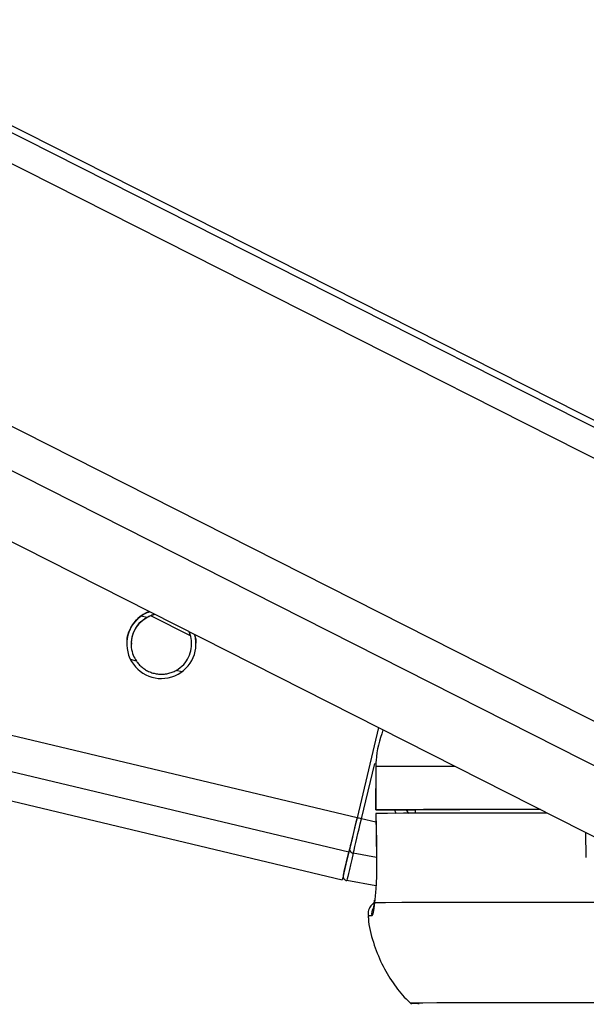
# Model space of a CAD drawing. Header units: millimetres. Extents: x 10 to 13239, y 20 to 10604.
# Tile 5 of 139: x 2318 to 2357, y 2935 to 3003. Entities that reach past the tile are written whole.
import ezdxf

# ---------------------------------------------------------------- set-up
doc = ezdxf.new("R2010")
doc.units = ezdxf.units.MM
doc.layers.add('COMPONENT_GEOMETRY', color=7, linetype='Continuous')
doc.styles.add('SLDTEXTSTYLE0', font='TXT', dxfattribs={"width": 0.75})
doc.dimstyles.new('SLDDIMSTYLE1', dxfattribs={"dimtxt": 75, "dimasz": 3.302, "dimexe": 0, "dimexo": 0.0625, "dimgap": 18.75, "dimtad": 0, "dimtih": 1, "dimtoh": 1, "dimdec": 1, "dimrnd": 1e-09, "dimzin": 12, "dimdsep": 46, "dimtxsty": 'SLDTEXTSTYLE0', "dimsah": 1, "dimcen": 0.09, "dimadec": 0, "dimazin": 3, "dimtfac": 1, "dimtdec": 1, "dimtofl": 0, "dimtmove": 0, "dimatfit": 3, "dimfxl": 1, "dimfrac": 2, "dimtolj": 1, "dimtzin": 12, "dimarcsym": 0})

# ---------------------------------------------------------------- blocks, each defined once
blk = doc.blocks.new('_D_5')
at = {"layer": 'COMPONENT_GEOMETRY', "color": 7}
for p, q in [((3876.961, 3780.567), (483.914, 3780.567)), ((487.089, 3780.567), (487.089, 2443.572)), ((337.037, 2428.338), (314.185, 2428.338)), ((314.185, 2428.338), (314.185, 2309.276)), ((637.141, 2428.338), (659.992, 2428.338)), ((659.992, 2428.338), (659.992, 2309.276)), ((314.185, 2309.276), (337.037, 2309.276)), ((659.992, 2309.276), (637.141, 2309.276)), ((487.089, 860.067), (487.089, 2197.062)), ((3847.074, 860.067), (483.914, 860.067))]:
    blk.add_line(p, q, dxfattribs=at)
for points in [[(487.089, 3780.567), (486.581, 3777.265), (487.597, 3777.265)], [(487.089, 860.067), (487.597, 863.369), (486.581, 863.369)]]:
    blk.add_solid(points, dxfattribs=at)
at = {"layer": 'COMPONENT_GEOMETRY', "color": 7, "char_height": 75, "attachment_point": 1, "style": 'SLDTEXTSTYLE0'}
for s, insert in [('9\'6.98"', (337.037, 2405.956)), ('2920.5mm', (240.943, 2293.742))]:
    blk.add_mtext(s, dxfattribs=dict(at, insert=insert))

msp = doc.modelspace()

# ---------------------------------------------------------------- linework, layer by layer
at = {"color": 8, "linetype": 'Continuous', "lineweight": 25}
for p, q in [((2372.618, 2965.124), (2102.753, 3101.865)), ((2372.296, 2967.442), (2106.93, 3101.903)), ((2367.025, 2946.638), (2061.423, 3101.486)), ((2368.522, 2948.955), (2067.386, 3101.541)), ((2341.524, 2947.609), (1710.151, 3098.28)), ((2340.953, 2945.213), (1699.927, 3098.187)), ((2326.939, 2961.512), (2326.556, 2961.603)), ((2326.219, 2958.492), (2325.816, 2958.588)), ((2329.372, 2957.739), (2328.97, 2957.835)), ((2341.831, 2947.536), (2342.749, 2951.383)), ((2345.112, 2947.907), (2344.96, 2948.154)), ((2342.839, 2947.296), (2341.831, 2947.536)), ((2357.424, 2944.849), (2357.386, 2946.584)), ((2342.873, 2944.841), (2341.263, 2945.153))]:
    msp.add_line(p, q, dxfattribs=at)
at = {"color": 7, "linetype": 'Continuous', "lineweight": 25}
for p, q in [((2370.689, 2968.741), (2107.869, 3101.912)), ((2051.851, 3101.399), (2359.844, 2945.339)), ((1691.799, 3098.114), (2340.5, 2943.308)), ((2327.237, 2961.632), (2329.948, 2960.266)), ((2343.017, 2953.865), (2341.524, 2947.609)), ((2343.017, 2953.865), (2341.524, 2947.609)), ((2342.818, 2951.159), (2342.814, 2948.159)), ((2342.818, 2951.159), (2342.827, 2951.159)), ((2342.827, 2951.159), (2342.823, 2948.159)), ((2342.831, 2947.909), (2342.873, 2944.824)), ((2342.843, 2947.909), (2342.837, 2947.909)), ((2343.814, 2948.156), (2345.553, 2948.154)), ((2345.553, 2948.157), (2345.557, 2947.921)), ((2342.88, 2944.822), (2342.871, 2944.824)), ((2342.836, 2942.878), (2340.811, 2943.25))]:
    msp.add_line(p, q, dxfattribs=at)
at = {"color": 8, "linetype": 'Continuous', "lineweight": 25, "flags": 128}
msp.add_lwpolyline([(2348.32, 2951.178), (2347.848, 2951.177), (2346.148, 2951.173), (2344.74, 2951.169), (2343.632, 2951.164), (2342.827, 2951.159)], dxfattribs=at)
at = {"color": 7, "linetype": 'Continuous', "lineweight": 25, "flags": 128}
for points in [[(2342.823, 2948.159), (2342.817, 2948.159), (2342.856, 2948.158), (2342.938, 2948.158), (2343.061, 2948.158), (2343.217, 2948.157), (2343.4, 2948.157), (2343.602, 2948.156), (2343.814, 2948.156)], [(2354.227, 2948.185), (2352.096, 2948.183), (2349.831, 2948.18), (2347.844, 2948.177), (2346.143, 2948.173), (2344.736, 2948.169), (2343.628, 2948.164), (2342.823, 2948.159)], [(2354.72, 2947.935), (2354.585, 2947.935), (2352.069, 2947.933), (2349.819, 2947.93), (2347.844, 2947.927), (2346.152, 2947.923), (2344.75, 2947.919), (2343.643, 2947.914), (2342.837, 2947.909)], [(2342.837, 2947.909), (2342.865, 2945.909), (2342.88, 2944.822)], [(2354.24, 2948.178), (2353.84, 2948.178), (2351.886, 2948.176), (2350.154, 2948.173), (2348.65, 2948.169), (2347.379, 2948.166), (2346.346, 2948.162), (2345.553, 2948.157)], [(2341.524, 2947.609), (2341.441, 2947.259), (2341.358, 2946.914), (2341.278, 2946.579), (2341.202, 2946.258), (2341.13, 2945.957), (2341.064, 2945.68), (2341.005, 2945.431), (2340.953, 2945.213)], [(2341.524, 2947.609), (2341.449, 2947.296), (2341.376, 2946.987), (2341.304, 2946.687), (2341.236, 2946.4), (2341.172, 2946.131), (2341.113, 2945.883), (2341.059, 2945.66), (2341.013, 2945.465)], [(2341.263, 2945.153), (2341.315, 2945.37), (2341.374, 2945.618), (2341.439, 2945.893), (2341.511, 2946.192), (2341.587, 2946.511), (2341.666, 2946.844), (2341.748, 2947.188), (2341.831, 2947.536)], [(2340.953, 2945.213), (2340.758, 2944.396), (2340.616, 2943.797), (2340.529, 2943.432), (2340.5, 2943.308), (2340.5, 2943.308)], [(2340.573, 2943.615), (2340.58, 2943.646), (2340.602, 2943.736), (2340.637, 2943.884), (2340.686, 2944.091), (2340.748, 2944.354), (2340.824, 2944.672), (2340.912, 2945.043), (2341.013, 2945.465)], [(2341.263, 2945.153), (2341.16, 2944.719), (2341.069, 2944.337), (2340.991, 2944.01), (2340.927, 2943.739), (2340.876, 2943.527), (2340.84, 2943.374), (2340.818, 2943.282), (2340.811, 2943.25)], [(2342.729, 2941.707), (2342.733, 2941.871), (2342.736, 2941.884)], [(2358.446, 2941.737), (2355.359, 2941.735), (2352.569, 2941.733), (2350.091, 2941.73), (2347.936, 2941.727), (2346.114, 2941.723), (2344.634, 2941.718), (2343.504, 2941.713), (2342.729, 2941.707)], [(2365.721, 2934.776), (2362.851, 2934.775), (2359.692, 2934.774), (2356.814, 2934.773), (2354.229, 2934.77), (2351.95, 2934.767), (2349.989, 2934.764), (2348.355, 2934.76), (2347.056, 2934.755), (2346.099, 2934.749), (2345.487, 2934.744), (2345.224, 2934.737), (2345.312, 2934.73), (2345.749, 2934.723), (2345.831, 2934.722)]]:
    msp.add_lwpolyline(points, dxfattribs=at)
at = {"color": 7, "linetype": 'Continuous', "lineweight": 25}
for centre, radius, start, end in [((2327.955, 2959.677), 2.4, 110.54471, 15.71266), ((2327.518, 2887.911), 61.319, 76.50165, 76.79655), ((2341.291, 2945.432), 0.28, 173.1414, 264.23505), ((2340.865, 2943.545), 0.3, 166.57796, 259.57799)]:
    msp.add_arc(centre, radius, start, end, dxfattribs=at)
at = {"color": 8, "linetype": 'Continuous', "lineweight": 25}
for centre, radius, start, end in [((2343.54, 2940.903), 1.003, 154.38852, 186.12272), ((2342.482, 2938.722), 2.075, 88.32228, 95.28237)]:
    msp.add_arc(centre, radius, start, end, dxfattribs=at)
msp.add_ellipse((2347.622, 2949.328), major_axis=(-2.378, 2.824), ratio=0.999929, start_param=1.194254, end_param=1.263288, dxfattribs=at)
at = {"color": 7, "linetype": 'Continuous', "lineweight": 25}
for points, knots in [([(2325.581, 2959.675), (2325.576, 2959.803), (2325.564, 2960.135), (2325.745, 2960.662), (2326.04, 2961.163), (2326.293, 2961.4), (2326.419, 2961.518)], [0, 0, 0, 0, 0.1796, 0.467319, 0.735998, 1, 1, 1, 1]), ([(2326.939, 2961.512), (2326.75, 2961.384), (2326.403, 2961.148), (2326.037, 2960.599), (2325.851, 2960.008), (2325.847, 2959.414), (2325.974, 2958.903), (2326.142, 2958.621), (2326.219, 2958.492)], [0, 0, 0, 0, 0.204636, 0.3763353, 0.5488341, 0.7033628, 0.8642848, 1, 1, 1, 1]), ([(2326.419, 2961.518), (2326.589, 2961.655), (2326.8, 2961.825), (2327.082, 2961.897), (2327.138, 2961.911)], [0, 0, 0, 0, 0.8042253, 1, 1, 1, 1]), ([(2327.505, 2961.725), (2327.455, 2961.713), (2327.356, 2961.689), (2327.211, 2961.64), (2327.071, 2961.581), (2326.983, 2961.535), (2326.939, 2961.512)], [0, 0, 0, 0, 0.2448728, 0.4919808, 0.7449464, 1, 1, 1, 1]), ([(2327.526, 2961.714), (2327.519, 2961.713), (2327.461, 2961.703), (2327.356, 2961.673), (2327.211, 2961.625), (2327.071, 2961.567), (2326.983, 2961.521), (2326.939, 2961.498)], [0, 0, 0, 0, 0.033255, 0.270283, 0.509076, 0.753529, 1, 1, 1, 1]), ([(2326.939, 2961.498), (2326.75, 2961.37), (2326.401, 2961.135), (2326.042, 2960.587), (2325.862, 2960.075), (2325.87, 2959.764), (2325.873, 2959.661)], [0, 0, 0, 0, 0.322325, 0.592771, 0.864476, 1, 1, 1, 1]), ([(2328.97, 2957.835), (2329.159, 2957.963), (2329.506, 2958.198), (2329.872, 2958.747), (2330.059, 2959.339), (2330.058, 2959.93), (2329.977, 2960.325), (2329.877, 2960.505), (2329.864, 2960.53)], [0, 0, 0, 0, 0.230153, 0.423261, 0.617269, 0.791067, 0.972054, 1, 1, 1, 1]), ([(2330.036, 2959.659), (2330.04, 2959.741), (2330.053, 2960.017), (2329.974, 2960.318), (2329.871, 2960.504), (2329.854, 2960.535)], [0, 0, 0, 0, 0.262711, 0.879985, 1, 1, 1, 1]), ([(2330.237, 2960.341), (2330.278, 2960.229), (2330.354, 2960.025), (2330.336, 2959.783), (2330.329, 2959.672)], [0, 0, 0, 0, 0.542702, 1, 1, 1, 1]), ([(2326.219, 2958.492), (2326.246, 2958.454), (2326.328, 2958.338), (2326.462, 2958.191), (2326.613, 2958.056), (2326.775, 2957.931), (2326.952, 2957.824), (2327.141, 2957.736), (2327.339, 2957.661), (2327.547, 2957.609), (2327.759, 2957.581), (2327.92, 2957.572), (2328.082, 2957.576), (2328.244, 2957.592), (2328.402, 2957.62), (2328.553, 2957.659), (2328.698, 2957.708), (2328.838, 2957.766), (2328.926, 2957.812), (2328.97, 2957.835)], [0, 0, 0, 0, 0.048214, 0.146376, 0.196437, 0.244648, 0.342654, 0.392545, 0.441871, 0.542123, 0.59316, 0.643604, 0.694403, 0.746345, 0.798694, 0.84805, 0.897774, 0.948677, 1, 1, 1, 1]), ([(2343.324, 2953.709), (2343.104, 2953.009), (2342.84, 2952.171), (2342.829, 2951.301), (2342.827, 2951.159)], [0, 0, 0, 0, 0.83649, 1, 1, 1, 1]), ([(2342.88, 2944.822), (2342.882, 2944.556), (2342.886, 2943.841), (2342.84, 2942.74), (2342.772, 2942.025), (2342.732, 2941.729), (2342.729, 2941.707)], [0, 0, 0, 0, 0.220493, 0.593656, 0.970348, 1, 1, 1, 1]), ([(2342.757, 2941.744), (2342.681, 2941.688), (2342.517, 2941.567), (2342.346, 2941.281), (2342.263, 2940.994), (2342.3, 2940.82), (2342.312, 2940.764)], [0, 0, 0, 0, 0.253751, 0.540377, 0.853008, 1, 1, 1, 1]), ([(2342.729, 2941.707), (2342.7, 2941.454), (2342.641, 2940.932), (2342.576, 2940.842), (2342.543, 2940.796)], [0, 0, 0, 0, 0.4853495, 1, 1, 1, 1]), ([(2342.736, 2941.884), (2342.726, 2941.812), (2342.69, 2941.562), (2342.668, 2941.384), (2342.639, 2941.28), (2342.646, 2941.299), (2342.646, 2941.299)], [0, 0, 0, 0, 0.205758, 0.716475, 0.999987, 1, 1, 1, 1]), ([(2342.304, 2940.782), (2342.305, 2940.732), (2342.321, 2940.114), (2342.627, 2938.985), (2343.192, 2937.474), (2343.98, 2936.162), (2344.693, 2935.229), (2345.182, 2934.788), (2345.313, 2934.669)], [0, 0, 0, 0, 0.021633, 0.266277, 0.497286, 0.716241, 0.923741, 1, 1, 1, 1])]:
    msp.add_open_spline(points, degree=3, knots=knots, dxfattribs=at)

# ---------------------------------------------------------------- dimensions: what is measured, and where the dimension line sits
at = {"layer": 'COMPONENT_GEOMETRY', "color": 7}
dim = msp.add_linear_dim(base=(487.089, 3780.567), p1=(3848.344, 860.067), p2=(3878.231, 3780.567), angle=90, dimstyle='SLDDIMSTYLE1', dxfattribs=at)
dim.commit()
dim.dimension.update_dxf_attribs({"geometry": '_D_5', "text_midpoint": (487.089, 2320.317), "dimtype": 160})

doc.saveas('drawing.dxf')
